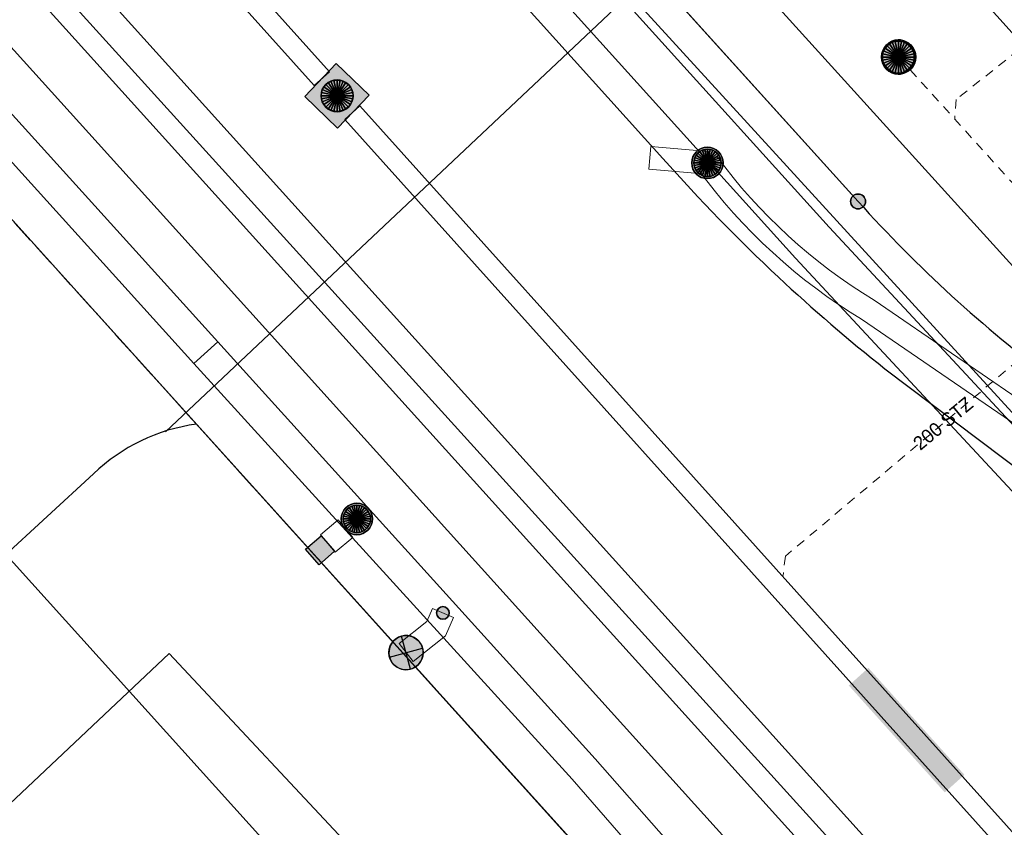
# Model space of a CAD drawing. Header units: metres. Extents: x 2695560 to 2696939, y 1260529 to 1262050.
# Tile 214 of 256: x 2695675 to 2695697, y 1261055 to 1261072. Entities that reach past the tile are written whole.
import ezdxf

# ---------------------------------------------------------------- set-up
doc = ezdxf.new("R2010")
doc.units = ezdxf.units.M
for name, pattern in [('AUSGEZOGEN', [0]), ('STRICHLINIE_S4', [0.66, 0.5, -0.16]), ('VERDECKT2_S2', [0.36, 0.2, -0.16])]:
    doc.linetypes.add(name, pattern=pattern)
for name, color, linetype in [('XR$1$AV_Grenzpunkte', 7, 'AUSGEZOGEN'), ('XR$1$AV_Linien (BB)', 7, 'AUSGEZOGEN'), ('XR$1$AV_Selbst. und dauerne Rechte', 7, 'AUSGEZOGEN'), ('XR$1$AW_LK_Schachtdeckel', 24, 'AUSGEZOGEN'), ('XR$1$EW_LK_Bauwerk', 1, 'AUSGEZOGEN'), ('XR$1$EW_LK_Knoten', 1, 'AUSGEZOGEN'), ('XR$1$Liegenschaftsgrenzen', 7, 'AUSGEZOGEN'), ('XR$1$PFAV', 255, 'AUSGEZOGEN'), ('XR$1$PFAW', 255, 'AUSGEZOGEN'), ('XR$1$PFEW', 255, 'AUSGEZOGEN'), ('XR$1$RAEW', 8, 'AUSGEZOGEN'), ('XR$1$RP_Abstandslinie', 7, 'AUSGEZOGEN')]:
    doc.layers.add(name, color=color, linetype=linetype)
for name, color, linetype, lineweight in [('XR$2$ABW-Linie-R-ungenau', 4, 'VERDECKT2_S2', 18), ('XR$2$ABW-LinieFlaeche-R-genau', 4, 'AUSGEZOGEN', 18), ('XR$2$ABW-Punkt', 6, 'AUSGEZOGEN', 18), ('XR$2$ELE-Flaeche-oberirdisch', 1, 'AUSGEZOGEN', 18), ('XR$2$ELE-LinieFlaeche-genau', 1, 'AUSGEZOGEN', 18), ('XR$2$ELE-Punkt', 1, 'AUSGEZOGEN', 18), ('XR$2$GAS-Linie-genau', 12, 'AUSGEZOGEN', 18), ('XR$2$KOM-Linie-U-genau', 91, 'AUSGEZOGEN', 18), ('XR$2$KOM-LinieFlaeche-U-genau', 91, 'AUSGEZOGEN', 18), ('XR$2$WAS-Linie-genau', 5, 'AUSGEZOGEN', 18), ('XR$2$WEI-Text', 59, 'AUSGEZOGEN', 18)]:
    doc.layers.add(name, color=color, linetype=linetype, lineweight=lineweight)
doc.styles.add('TXT', font='txt')

# ---------------------------------------------------------------- blocks, each defined once
blk = doc.blocks.new('COMPLEXOBJECT_406')
at = {"layer": 'XR$1$AV_Linien (BB)', "color": 7, "linetype": 'AUSGEZOGEN', "transparency": 33554687}
blk.add_lwpolyline([(5658.53, 11106.16), (5672.62, 11090.55), (5685.97, 11075.79), (5688.31, 11073.18), (5692.582, 11068.451)], dxfattribs=at)
blk.add_arc((5714.667, 11088.307), 29.698, 221.9578, 233.1789, dxfattribs=at)
blk = doc.blocks.new('COMPLEXOBJECT_433')
at = {"layer": 'XR$1$AV_Linien (BB)', "color": 7, "linetype": 'AUSGEZOGEN', "transparency": 33554687}
blk.add_line((5693.17, 11064.79), (5698.965, 11060.419), dxfattribs=at)
blk.add_lwpolyline([(5640.763, 11122.104), (5654.337, 11107.093), (5658.999, 11101.891), (5688.312, 11069.393)], dxfattribs=at)
for centre, radius, start, end in [((5716.618, 11094.398), 37.769, 221.4562, 226.9564), ((5716.705, 11094.509), 37.91, 226.9755, 231.6238)]:
    blk.add_arc(centre, radius, start, end, dxfattribs=at)
blk = doc.blocks.new('COMPLEXOBJECT_441')
at = {"layer": 'XR$1$AV_Linien (BB)', "color": 7, "linetype": 'AUSGEZOGEN', "transparency": 33554687}
blk.add_lwpolyline([(5696.913, 11046.504), (5677.443, 11068.066), (5652.336, 11095.855), (5647.645, 11101.074), (5636.301, 11113.678)], dxfattribs=at)
blk = doc.blocks.new('COMPLEXOBJECT_628')
at = {"layer": 'XR$1$AV_Linien (BB)', "color": 7, "linetype": 'AUSGEZOGEN', "transparency": 33554687}
blk.add_line((5673.817, 11060.627), (5675.851, 11062.492), dxfattribs=at)
blk.add_lwpolyline([(5689.283, 11045.805), (5687.325, 11047.884), (5683.767, 11044.571), (5682.551, 11045.848), (5686.183, 11049.284), (5677.507, 11058.558), (5673.883, 11055.146)], dxfattribs=at)
blk.add_arc((5678.63, 11059.609), 4.004, 97.6028, 133.9472, dxfattribs=at)
blk = doc.blocks.new('COMPLEXOBJECT_1156')
at = {"layer": 'XR$1$AV_Selbst. und dauerne Rechte', "color": 255, "linetype": 'AUSGEZOGEN', "transparency": 33554687}
blk.add_lwpolyline([(5695.69, 11044.09), (5672.99, 11069.24), (5651.73, 11050.04), (5634.89, 11034.3)], dxfattribs=at)
blk = doc.blocks.new('COMPLEXOBJECT_1157')
at = {"layer": 'XR$1$AV_Selbst. und dauerne Rechte', "color": 7, "linetype": 'STRICHLINIE_S4', "transparency": 33554687}
blk.add_lwpolyline([(5695.69, 11044.09), (5672.99, 11069.24), (5651.73, 11050.04), (5634.89, 11034.3)], dxfattribs=at)
blk = doc.blocks.new('COMPLEXOBJECT_1390')
at = {"layer": 'XR$1$Liegenschaftsgrenzen', "color": 7, "linetype": 'AUSGEZOGEN', "transparency": 33554687}
blk.add_line((5672.99, 11069.24), (5695.69, 11044.09), dxfattribs=at)
blk = doc.blocks.new('COMPLEXOBJECT_1394')
at = {"layer": 'XR$1$Liegenschaftsgrenzen', "color": 7, "linetype": 'AUSGEZOGEN', "transparency": 33554687}
for p, q in [((5688.31, 11073.18), (5692.582, 11068.451)), ((5696.868, 11064.533), (5701.78, 11060.886)), ((5707.657, 11055.544), (5708.818, 11056.646))]:
    blk.add_line(p, q, dxfattribs=at)
for centre, radius, start, end in [((5714.667, 11088.307), 29.698, 221.9578, 233.1789), ((5680.975, 11032.093), 35.523, 41.3118, 54.1486)]:
    blk.add_arc(centre, radius, start, end, dxfattribs=at)
blk = doc.blocks.new('BAV15')
at = {"layer": 'XR$1$PFAV', "transparency": 33554687}
blk.add_hatch(color=7, dxfattribs=at).paths.add_polyline_path([(0.5, 0), (0.49, 0.101), (0.459, 0.197), (0.41, 0.286), (0.344, 0.362), (0.264, 0.424), (0.174, 0.469), (0.076, 0.494), (-0.025, 0.499), (-0.125, 0.484), (-0.22, 0.449), (-0.306, 0.395), (-0.379, 0.326), (-0.437, 0.243), (-0.477, 0.15), (-0.497, 0.051), (-0.497, -0.051), (-0.477, -0.15), (-0.437, -0.243), (-0.379, -0.326), (-0.306, -0.395), (-0.22, -0.449), (-0.125, -0.484), (-0.025, -0.499), (0.076, -0.494), (0.174, -0.469), (0.264, -0.424), (0.344, -0.362), (0.41, -0.286), (0.459, -0.197), (0.49, -0.101)])
at = {"color": 7, "transparency": 33554687}
for start, end in [(90, 270), (270, 90)]:
    blk.add_arc((0, 0), 0.5, start, end, dxfattribs=at)
at = {"layer": 'XR$1$PFAV', "transparency": 33554687}
blk.add_circle((0, 0), 0.5, dxfattribs=at)
blk = doc.blocks.new('BAW2087')
at = {"lineweight": 25, "true_color": 0x000000, "transparency": 33554687}
h = blk.add_hatch(color=18, dxfattribs=at)
h.paths.add_polyline_path([(-0.5, 0.5), (-0.5, -0.5), (0.5, -0.5), (0.5, 0.5)])
h.paths.add_polyline_path([(0.337, -0.069), (0.316, -0.136), (0.282, -0.196), (0.237, -0.249), (0.182, -0.292), (0.119, -0.322), (0.052, -0.34), (-0.017, -0.343), (-0.086, -0.333), (-0.151, -0.309), (-0.21, -0.272), (-0.261, -0.224), (-0.301, -0.167), (-0.328, -0.103), (-0.342, -0.035), (-0.342, 0.035), (-0.328, 0.103), (-0.301, 0.167), (-0.261, 0.224), (-0.21, 0.272), (-0.151, 0.309), (-0.086, 0.333), (-0.017, 0.343), (0.052, 0.34), (0.119, 0.322), (0.182, 0.292), (0.237, 0.249), (0.282, 0.196), (0.316, 0.136), (0.337, 0.069), (0.344, 0)], flags=16)
at = {"layer": 'XR$1$PFAW', "lineweight": 25, "transparency": 33554687}
blk.add_hatch(color=7, dxfattribs=at).paths.add_polyline_path([(0.344, 0), (0.337, 0.069), (0.316, 0.136), (0.282, 0.196), (0.237, 0.249), (0.182, 0.292), (0.119, 0.322), (0.052, 0.34), (-0.017, 0.343), (-0.086, 0.333), (-0.151, 0.309), (-0.21, 0.272), (-0.261, 0.224), (-0.301, 0.167), (-0.328, 0.103), (-0.342, 0.035), (-0.342, -0.035), (-0.328, -0.103), (-0.301, -0.167), (-0.261, -0.224), (-0.21, -0.272), (-0.151, -0.309), (-0.086, -0.333), (-0.017, -0.343), (0.052, -0.34), (0.119, -0.322), (0.182, -0.292), (0.237, -0.249), (0.282, -0.196), (0.316, -0.136), (0.337, -0.069)])
at = {"lineweight": 25, "transparency": 33554687}
for p, q in [((-0.5, 0.5, 0.993), (0.5, 0.5, 0.993)), ((-0.5, -0.5, 0.993), (-0.5, 0.5, 0.993)), ((0.5, 0.5, 0.993), (0.5, -0.5, 0.993)), ((0.5, -0.5, 0.993), (-0.5, -0.5, 0.993))]:
    blk.add_line(p, q, dxfattribs=at)
blk.add_circle((0, 0), 0.344, dxfattribs=at)
at = {"layer": 'XR$1$PFAW', "lineweight": 25, "transparency": 33554687}
blk.add_line((-0.5, 0.5), (0.5, 0.5), dxfattribs=at)
at = {"layer": 'XR$1$PFAW', "color": 31, "lineweight": 25, "transparency": 33554687}
for p, q in [((-0.5, -0.5), (-0.5, 0.5)), ((0.5, 0.5), (0.5, -0.5)), ((0.5, -0.5), (-0.5, -0.5))]:
    blk.add_line(p, q, dxfattribs=at)
at = {"layer": 'XR$1$PFAW', "lineweight": 25, "transparency": 33554687}
blk.add_circle((0, 0), 0.344, dxfattribs=at)
blk = doc.blocks.new('BAW2082')
at = {"layer": 'XR$1$PFAW', "transparency": 33554687}
blk.add_hatch(color=7, dxfattribs=at).paths.add_polyline_path([(0.509, -0.003), (0.499, 0.098), (0.469, 0.194), (0.42, 0.283), (0.354, 0.359), (0.274, 0.421), (0.183, 0.466), (0.085, 0.491), (-0.016, 0.496), (-0.116, 0.481), (-0.211, 0.446), (-0.297, 0.392), (-0.37, 0.323), (-0.428, 0.24), (-0.468, 0.147), (-0.488, 0.047), (-0.488, -0.054), (-0.468, -0.153), (-0.428, -0.246), (-0.37, -0.329), (-0.297, -0.398), (-0.211, -0.452), (-0.116, -0.487), (-0.016, -0.502), (0.085, -0.497), (0.183, -0.472), (0.274, -0.427), (0.354, -0.366), (0.42, -0.289), (0.469, -0.2), (0.499, -0.104)])
at = {"transparency": 33554687}
for start, end in [(91.1948, 268.8052), (268.8052, 91.1948)]:
    blk.add_arc((0.01, 0), 0.5, start, end, dxfattribs=at)
at = {"layer": 'XR$1$PFAW', "transparency": 33554687}
blk.add_circle((0.009, -0.003), 0.5, dxfattribs=at)
blk = doc.blocks.new('BEWLP2574')
at = {"layer": 'XR$1$PFEW', "transparency": 33554687}
blk.add_hatch(color=7, dxfattribs=at).paths.add_polyline_path([(-0.5, 0), (-0.497, -0.051), (-0.489, -0.101), (-0.477, -0.15), (-0.459, -0.198), (-0.437, -0.243), (-0.41, -0.286), (-0.379, -0.326), (-0.344, -0.363), (-0.306, -0.396), (-0.264, -0.425), (-0.22, -0.449), (-0.173, -0.469), (-0.125, -0.485), (-0.075, -0.495), (-0.025, -0.5), (0.026, -0.5), (0.076, -0.495), (0.126, -0.485), (0.174, -0.469), (0.221, -0.449), (0.265, -0.425), (0.306, -0.396), (0.345, -0.363), (0.38, -0.326), (0.411, -0.286), (0.437, -0.243), (0.46, -0.198), (0.477, -0.15), (0.49, -0.101), (0.498, -0.051), (0.5, 0), (0.498, 0.05), (0.49, 0.1), (0.477, 0.149), (0.46, 0.197), (0.437, 0.242), (0.411, 0.285), (0.38, 0.325), (0.345, 0.362), (0.306, 0.395), (0.265, 0.424), (0.221, 0.448), (0.174, 0.468), (0.126, 0.484), (0.076, 0.494), (0.026, 0.499), (-0.025, 0.499), (-0.075, 0.494), (-0.125, 0.484), (-0.173, 0.468), (-0.22, 0.448), (-0.264, 0.424), (-0.306, 0.395), (-0.344, 0.362), (-0.379, 0.325), (-0.41, 0.285), (-0.437, 0.242), (-0.459, 0.197), (-0.477, 0.149), (-0.489, 0.1), (-0.497, 0.05)])
at = {"color": 1, "transparency": 33554687}
for start, end in [(90, 180), (0, 90), (180, 270), (270, 0)]:
    blk.add_arc((0, 0), 0.5, start, end, dxfattribs=at)
at = {"layer": 'XR$1$PFEW', "transparency": 33554687}
blk.add_circle((0, 0), 0.5, dxfattribs=at)
blk = doc.blocks.new('BEWLP2549_S')
at = {"layer": 'XR$1$PFEW', "transparency": 33554687}
blk.add_hatch(color=7, dxfattribs=at).paths.add_polyline_path([(0.5, 0), (0.49, 0.101), (0.459, 0.197), (0.41, 0.286), (0.344, 0.362), (0.264, 0.424), (0.174, 0.469), (0.076, 0.494), (-0.025, 0.499), (-0.125, 0.484), (-0.22, 0.449), (-0.306, 0.395), (-0.379, 0.326), (-0.437, 0.243), (-0.477, 0.15), (-0.497, 0.051), (-0.497, -0.051), (-0.477, -0.15), (-0.437, -0.243), (-0.379, -0.326), (-0.306, -0.395), (-0.22, -0.449), (-0.125, -0.484), (-0.025, -0.499), (0.076, -0.494), (0.174, -0.469), (0.264, -0.424), (0.344, -0.362), (0.41, -0.286), (0.459, -0.197), (0.49, -0.101)])
at = {"color": 1, "transparency": 33554687}
for p, q in [((0.354, -0.354), (-0.354, 0.354)), ((-0.354, -0.354), (0.354, 0.354))]:
    blk.add_line(p, q, dxfattribs=at)
for start, end in [(91.3809, 268.6191), (268.6191, 91.3809)]:
    blk.add_arc((0, 0), 0.5, start, end, dxfattribs=at)
at = {"layer": 'XR$1$PFEW', "transparency": 33554687}
blk.add_circle((0, 0), 0.5, dxfattribs=at)
blk = doc.blocks.new('BEWLP2515')
at = {"layer": 'XR$1$PFEW', "transparency": 33554687}
blk.add_hatch(color=7, dxfattribs=at).paths.add_polyline_path([(1, 0.5), (0, 0.5), (0, -0.5), (1, -0.5)])
at = {"layer": 'XR$1$RAEW', "transparency": 33554687}
blk.add_hatch(color=1, dxfattribs=at).paths.add_polyline_path([(1, 0.5), (0, 0.5), (0, -0.5), (1, -0.5)])
at = {"color": 1, "transparency": 33554687}
blk.add_lwpolyline([(0, 0.5), (1, 0.5), (1, -0.5), (0, -0.5), (0, 0.5)], close=True, dxfattribs=at)
at = {"layer": 'XR$1$PFEW', "transparency": 33554687}
for p, q in [((0, -0.5), (0, 0.5)), ((0, 0.5), (1, 0.5)), ((1, 0.5), (1, -0.5)), ((1, -0.5), (0, -0.5))]:
    blk.add_line(p, q, dxfattribs=at)
blk = doc.blocks.new('BEW957')
at = {"layer": 'XR$1$RAEW', "transparency": 33554687}
blk.add_hatch(color=1, dxfattribs=at).paths.add_polyline_path([(-0.5, 0), (-0.497, -0.051), (-0.49, -0.101), (-0.477, -0.15), (-0.459, -0.197), (-0.437, -0.243), (-0.41, -0.286), (-0.379, -0.326), (-0.344, -0.362), (-0.306, -0.395), (-0.264, -0.424), (-0.22, -0.449), (-0.174, -0.469), (-0.125, -0.484), (-0.076, -0.494), (-0.025, -0.499), (0.025, -0.499), (0.076, -0.494), (0.125, -0.484), (0.174, -0.469), (0.22, -0.449), (0.264, -0.424), (0.306, -0.395), (0.344, -0.362), (0.379, -0.326), (0.41, -0.286), (0.437, -0.243), (0.459, -0.197), (0.477, -0.15), (0.49, -0.101), (0.497, -0.051), (0.5, 0), (0.497, 0.051), (0.49, 0.101), (0.477, 0.15), (0.459, 0.197), (0.437, 0.243), (0.41, 0.286), (0.379, 0.326), (0.344, 0.362), (0.306, 0.395), (0.264, 0.424), (0.22, 0.449), (0.174, 0.469), (0.125, 0.484), (0.076, 0.494), (0.025, 0.499), (-0.025, 0.499), (-0.076, 0.494), (-0.125, 0.484), (-0.174, 0.469), (-0.22, 0.449), (-0.264, 0.424), (-0.306, 0.395), (-0.344, 0.362), (-0.379, 0.326), (-0.41, 0.286), (-0.437, 0.243), (-0.459, 0.197), (-0.477, 0.15), (-0.49, 0.101), (-0.497, 0.051)])
at = {"color": 1, "transparency": 33554687}
for start, end in [(90, 180), (180, 270), (0, 90), (270, 0)]:
    blk.add_arc((0, 0), 0.5, start, end, dxfattribs=at)
at = {"layer": 'XR$1$RAEW', "color": 1, "transparency": 33554687}
blk.add_circle((0, 0), 0.5, dxfattribs=at)
blk = doc.blocks.new('ELE-SCHACHT_RUND')
at = {"layer": 'XR$2$ELE-Punkt', "linetype": 'AUSGEZOGEN', "lineweight": 25, "transparency": 33554687}
for points in [[(-167, 249, 2500), (0, 0, 2500), (-212, 212, 2500)], [(-167, 249), (0, 0), (-212, 212)], [(-167, 249, 2500), (-167, 249), (-212, 212), (-212, 212, 2500)], [(-115, 277, 2500), (0, 0, 2500), (-167, 249, 2500)], [(-115, 277), (0, 0), (-167, 249)], [(-115, 277, 2500), (-115, 277), (-167, 249), (-167, 249, 2500)], [(-59, 294, 2500), (0, 0, 2500), (-115, 277, 2500)], [(-59, 294), (0, 0), (-115, 277)], [(-59, 294, 2500), (-59, 294), (-115, 277), (-115, 277, 2500)], [(0, 300, 2500), (0, 0, 2500), (-59, 294, 2500)], [(0, 300), (0, 0), (-59, 294)], [(0, 300, 2500), (0, 300), (-59, 294), (-59, 294, 2500)], [(59, 294, 2500), (0, 0, 2500), (0, 300, 2500)], [(59, 294), (0, 0), (0, 300)], [(59, 294, 2500), (59, 294), (0, 300), (0, 300, 2500)], [(115, 277, 2500), (0, 0, 2500), (59, 294, 2500)], [(115, 277), (0, 0), (59, 294)], [(167, 249, 2500), (0, 0, 2500), (115, 277, 2500)], [(167, 249), (0, 0), (115, 277)], [(212, 212, 2500), (0, 0, 2500), (167, 249, 2500)], [(212, 212), (0, 0), (167, 249)], [(115, 277, 2500), (115, 277), (59, 294), (59, 294, 2500)], [(167, 249, 2500), (167, 249), (115, 277), (115, 277, 2500)], [(212, 212, 2500), (212, 212), (167, 249), (167, 249, 2500)], [(-294, 59, 2500), (0, 0, 2500), (-300, 0, 2500)], [(-294, 59), (0, 0), (-300, 0)], [(-294, 59, 2500), (-294, 59), (-300, 0), (-300, 0, 2500)], [(-300, 0, 2500), (0, 0, 2500), (-294, -59, 2500)], [(-300, 0), (0, 0), (-294, -59)], [(-277, 115, 2500), (0, 0, 2500), (-294, 59, 2500)], [(-277, 115), (0, 0), (-294, 59)], [(-277, 115, 2500), (-277, 115), (-294, 59), (-294, 59, 2500)], [(-294, -59, 2500), (0, 0, 2500), (-277, -115, 2500)], [(-294, -59), (0, 0), (-277, -115)], [(-249, 167, 2500), (0, 0, 2500), (-277, 115, 2500)], [(-249, 167), (0, 0), (-277, 115)], [(-249, 167, 2500), (-249, 167), (-277, 115), (-277, 115, 2500)], [(-277, -115, 2500), (0, 0, 2500), (-249, -167, 2500)], [(-277, -115), (0, 0), (-249, -167)], [(-212, 212, 2500), (0, 0, 2500), (-249, 167, 2500)], [(-212, 212), (0, 0), (-249, 167)], [(-212, 212, 2500), (-212, 212), (-249, 167), (-249, 167, 2500)], [(-249, -167, 2500), (0, 0, 2500), (-212, -212, 2500)], [(-249, -167), (0, 0), (-212, -212)], [(-212, -212, 2500), (0, 0, 2500), (-167, -249, 2500)], [(-212, -212), (0, 0), (-167, -249)], [(-167, -249, 2500), (0, 0, 2500), (-115, -277, 2500)], [(-167, -249), (0, 0), (-115, -277)], [(-115, -277, 2500), (0, 0, 2500), (-59, -294, 2500)], [(-115, -277), (0, 0), (-59, -294)], [(-59, -294, 2500), (0, 0, 2500), (0, -300, 2500)], [(-59, -294), (0, 0), (0, -300)], [(249, 167, 2500), (0, 0, 2500), (212, 212, 2500)], [(249, 167), (0, 0), (212, 212)], [(277, 115, 2500), (0, 0, 2500), (249, 167, 2500)], [(277, 115), (0, 0), (249, 167)], [(294, 59, 2500), (0, 0, 2500), (277, 115, 2500)], [(294, 59), (0, 0), (277, 115)], [(300, 0, 2500), (0, 0, 2500), (294, 59, 2500)], [(300, 0), (0, 0), (294, 59)], [(0, -300, 2500), (0, 0, 2500), (59, -294, 2500)], [(59, -294, 2500), (0, 0, 2500), (115, -277, 2500)], [(115, -277, 2500), (0, 0, 2500), (167, -249, 2500)], [(167, -249, 2500), (0, 0, 2500), (212, -212, 2500)], [(212, -212, 2500), (0, 0, 2500), (249, -167, 2500)], [(249, -167, 2500), (0, 0, 2500), (277, -115, 2500)], [(277, -115, 2500), (0, 0, 2500), (294, -59, 2500)], [(294, -59, 2500), (0, 0, 2500), (300, 0, 2500)], [(0, -300), (0, 0), (59, -294)], [(59, -294), (0, 0), (115, -277)], [(115, -277), (0, 0), (167, -249)], [(167, -249), (0, 0), (212, -212)], [(212, -212), (0, 0), (249, -167)], [(249, -167), (0, 0), (277, -115)], [(277, -115), (0, 0), (294, -59)], [(294, -59), (0, 0), (300, 0)], [(249, 167, 2500), (249, 167), (212, 212), (212, 212, 2500)], [(277, 115, 2500), (277, 115), (249, 167), (249, 167, 2500)], [(294, 59, 2500), (294, 59), (277, 115), (277, 115, 2500)], [(300, 0, 2500), (300, 0), (294, 59), (294, 59, 2500)], [(-300, 0, 2500), (-300, 0), (-294, -59), (-294, -59, 2500)], [(-294, -59, 2500), (-294, -59), (-277, -115), (-277, -115, 2500)], [(-277, -115, 2500), (-277, -115), (-249, -167), (-249, -167, 2500)], [(-249, -167, 2500), (-249, -167), (-212, -212), (-212, -212, 2500)], [(-212, -212, 2500), (-212, -212), (-167, -249), (-167, -249, 2500)], [(167, -249, 2500), (167, -249), (212, -212), (212, -212, 2500)], [(212, -212, 2500), (212, -212), (249, -167), (249, -167, 2500)], [(249, -167, 2500), (249, -167), (277, -115), (277, -115, 2500)], [(277, -115, 2500), (277, -115), (294, -59), (294, -59, 2500)], [(294, -59, 2500), (294, -59), (300, 0), (300, 0, 2500)], [(-167, -249, 2500), (-167, -249), (-115, -277), (-115, -277, 2500)], [(-115, -277, 2500), (-115, -277), (-59, -294), (-59, -294, 2500)], [(-59, -294, 2500), (-59, -294), (0, -300), (0, -300, 2500)], [(0, -300, 2500), (0, -300), (59, -294), (59, -294, 2500)], [(59, -294, 2500), (59, -294), (115, -277), (115, -277, 2500)], [(115, -277, 2500), (115, -277), (167, -249), (167, -249, 2500)]]:
    blk.add_3dface(points, dxfattribs=at)
blk = doc.blocks.new('ABW-KONTROLLSCHACHT')
at = {"layer": 'XR$2$ABW-Punkt', "linetype": 'AUSGEZOGEN', "lineweight": 25, "transparency": 33554687}
for points in [[(-247, 247, 2500), (0, 0, 2500), (-291, 194, 2500)], [(-247, 247), (0, 0), (-291, 194)], [(-247, 247, 2500), (-247, 247), (-291, 194), (-291, 194, 2500)], [(-194, 291, 2500), (0, 0, 2500), (-247, 247, 2500)], [(-194, 291), (0, 0), (-247, 247)], [(-194, 291, 2500), (-194, 291), (-247, 247), (-247, 247, 2500)], [(-134, 323, 2500), (0, 0, 2500), (-194, 291, 2500)], [(-134, 323), (0, 0), (-194, 291)], [(-134, 323, 2500), (-134, 323), (-194, 291), (-194, 291, 2500)], [(-68, 343, 2500), (0, 0, 2500), (-134, 323, 2500)], [(-68, 343), (0, 0), (-134, 323)], [(-68, 343, 2500), (-68, 343), (-134, 323), (-134, 323, 2500)], [(0, 350, 2500), (0, 0, 2500), (-68, 343, 2500)], [(0, 350), (0, 0), (-68, 343)], [(0, 350, 2500), (0, 350), (-68, 343), (-68, 343, 2500)], [(68, 343, 2500), (0, 0, 2500), (0, 350, 2500)], [(68, 343), (0, 0), (0, 350)], [(68, 343, 2500), (68, 343), (0, 350), (0, 350, 2500)], [(134, 323, 2500), (0, 0, 2500), (68, 343, 2500)], [(134, 323), (0, 0), (68, 343)], [(194, 291, 2500), (0, 0, 2500), (134, 323, 2500)], [(194, 291), (0, 0), (134, 323)], [(247, 247, 2500), (0, 0, 2500), (194, 291, 2500)], [(247, 247), (0, 0), (194, 291)], [(291, 194, 2500), (0, 0, 2500), (247, 247, 2500)], [(291, 194), (0, 0), (247, 247)], [(134, 323, 2500), (134, 323), (68, 343), (68, 343, 2500)], [(194, 291, 2500), (194, 291), (134, 323), (134, 323, 2500)], [(247, 247, 2500), (247, 247), (194, 291), (194, 291, 2500)], [(291, 194, 2500), (291, 194), (247, 247), (247, 247, 2500)], [(-343, 68, 2500), (0, 0, 2500), (-350, 0, 2500)], [(-343, 68), (0, 0), (-350, 0)], [(-343, 68, 2500), (-343, 68), (-350, 0), (-350, 0, 2500)], [(-350, 0, 2500), (0, 0, 2500), (-343, -68, 2500)], [(-350, 0), (0, 0), (-343, -68)], [(-323, 134, 2500), (0, 0, 2500), (-343, 68, 2500)], [(-323, 134), (0, 0), (-343, 68)], [(-323, 134, 2500), (-323, 134), (-343, 68), (-343, 68, 2500)], [(-343, -68, 2500), (0, 0, 2500), (-323, -134, 2500)], [(-343, -68), (0, 0), (-323, -134)], [(-291, 194, 2500), (0, 0, 2500), (-323, 134, 2500)], [(-291, 194), (0, 0), (-323, 134)], [(-291, 194, 2500), (-291, 194), (-323, 134), (-323, 134, 2500)], [(-323, -134, 2500), (0, 0, 2500), (-291, -194, 2500)], [(-323, -134), (0, 0), (-291, -194)], [(-291, -194, 2500), (0, 0, 2500), (-247, -247, 2500)], [(-291, -194), (0, 0), (-247, -247)], [(-247, -247, 2500), (0, 0, 2500), (-194, -291, 2500)], [(-247, -247), (0, 0), (-194, -291)], [(-194, -291, 2500), (0, 0, 2500), (-134, -323, 2500)], [(-194, -291), (0, 0), (-134, -323)], [(-134, -323, 2500), (0, 0, 2500), (-68, -343, 2500)], [(-134, -323), (0, 0), (-68, -343)], [(-68, -343, 2500), (0, 0, 2500), (0, -350, 2500)], [(-68, -343), (0, 0), (0, -350)], [(323, 134, 2500), (0, 0, 2500), (291, 194, 2500)], [(323, 134), (0, 0), (291, 194)], [(343, 68, 2500), (0, 0, 2500), (323, 134, 2500)], [(343, 68), (0, 0), (323, 134)], [(350, 0, 2500), (0, 0, 2500), (343, 68, 2500)], [(350, 0), (0, 0), (343, 68)], [(0, -350, 2500), (0, 0, 2500), (68, -343, 2500)], [(68, -343, 2500), (0, 0, 2500), (134, -323, 2500)], [(134, -323, 2500), (0, 0, 2500), (194, -291, 2500)], [(194, -291, 2500), (0, 0, 2500), (247, -247, 2500)], [(247, -247, 2500), (0, 0, 2500), (291, -194, 2500)], [(291, -194, 2500), (0, 0, 2500), (323, -134, 2500)], [(323, -134, 2500), (0, 0, 2500), (343, -68, 2500)], [(343, -68, 2500), (0, 0, 2500), (350, 0, 2500)], [(0, -350), (0, 0), (68, -343)], [(68, -343), (0, 0), (134, -323)], [(134, -323), (0, 0), (194, -291)], [(194, -291), (0, 0), (247, -247)], [(247, -247), (0, 0), (291, -194)], [(291, -194), (0, 0), (323, -134)], [(323, -134), (0, 0), (343, -68)], [(343, -68), (0, 0), (350, 0)], [(323, 134, 2500), (323, 134), (291, 194), (291, 194, 2500)], [(343, 68, 2500), (343, 68), (323, 134), (323, 134, 2500)], [(350, 0, 2500), (350, 0), (343, 68), (343, 68, 2500)], [(-350, 0, 2500), (-350, 0), (-343, -68), (-343, -68, 2500)], [(-343, -68, 2500), (-343, -68), (-323, -134), (-323, -134, 2500)], [(-323, -134, 2500), (-323, -134), (-291, -194), (-291, -194, 2500)], [(-291, -194, 2500), (-291, -194), (-247, -247), (-247, -247, 2500)], [(247, -247, 2500), (247, -247), (291, -194), (291, -194, 2500)], [(291, -194, 2500), (291, -194), (323, -134), (323, -134, 2500)], [(323, -134, 2500), (323, -134), (343, -68), (343, -68, 2500)], [(343, -68, 2500), (343, -68), (350, 0), (350, 0, 2500)], [(-247, -247, 2500), (-247, -247), (-194, -291), (-194, -291, 2500)], [(-194, -291, 2500), (-194, -291), (-134, -323), (-134, -323, 2500)], [(-134, -323, 2500), (-134, -323), (-68, -343), (-68, -343, 2500)], [(-68, -343, 2500), (-68, -343), (0, -350), (0, -350, 2500)], [(0, -350, 2500), (0, -350), (68, -343), (68, -343, 2500)], [(68, -343, 2500), (68, -343), (134, -323), (134, -323, 2500)], [(134, -323, 2500), (134, -323), (194, -291), (194, -291, 2500)], [(194, -291, 2500), (194, -291), (247, -247), (247, -247, 2500)]]:
    blk.add_3dface(points, dxfattribs=at)
blk = doc.blocks.new('ABW-DECKEL')
at = {"layer": 'XR$2$ABW-Punkt', "linetype": 'AUSGEZOGEN', "lineweight": 25, "transparency": 33554687}
for points in [[(-247, 247, 2500), (0, 0, 2500), (-291, 194, 2500)], [(-247, 247), (0, 0), (-291, 194)], [(-247, 247, 2500), (-247, 247), (-291, 194), (-291, 194, 2500)], [(-194, 291, 2500), (0, 0, 2500), (-247, 247, 2500)], [(-194, 291), (0, 0), (-247, 247)], [(-194, 291, 2500), (-194, 291), (-247, 247), (-247, 247, 2500)], [(-134, 323, 2500), (0, 0, 2500), (-194, 291, 2500)], [(-134, 323), (0, 0), (-194, 291)], [(-134, 323, 2500), (-134, 323), (-194, 291), (-194, 291, 2500)], [(-68, 343, 2500), (0, 0, 2500), (-134, 323, 2500)], [(-68, 343), (0, 0), (-134, 323)], [(-68, 343, 2500), (-68, 343), (-134, 323), (-134, 323, 2500)], [(0, 350, 2500), (0, 0, 2500), (-68, 343, 2500)], [(0, 350), (0, 0), (-68, 343)], [(0, 350, 2500), (0, 350), (-68, 343), (-68, 343, 2500)], [(68, 343, 2500), (0, 0, 2500), (0, 350, 2500)], [(68, 343), (0, 0), (0, 350)], [(68, 343, 2500), (68, 343), (0, 350), (0, 350, 2500)], [(134, 323, 2500), (0, 0, 2500), (68, 343, 2500)], [(134, 323), (0, 0), (68, 343)], [(194, 291, 2500), (0, 0, 2500), (134, 323, 2500)], [(194, 291), (0, 0), (134, 323)], [(247, 247, 2500), (0, 0, 2500), (194, 291, 2500)], [(247, 247), (0, 0), (194, 291)], [(291, 194, 2500), (0, 0, 2500), (247, 247, 2500)], [(291, 194), (0, 0), (247, 247)], [(134, 323, 2500), (134, 323), (68, 343), (68, 343, 2500)], [(194, 291, 2500), (194, 291), (134, 323), (134, 323, 2500)], [(247, 247, 2500), (247, 247), (194, 291), (194, 291, 2500)], [(291, 194, 2500), (291, 194), (247, 247), (247, 247, 2500)], [(-343, 68, 2500), (0, 0, 2500), (-350, 0, 2500)], [(-343, 68), (0, 0), (-350, 0)], [(-343, 68, 2500), (-343, 68), (-350, 0), (-350, 0, 2500)], [(-350, 0, 2500), (0, 0, 2500), (-343, -68, 2500)], [(-350, 0), (0, 0), (-343, -68)], [(-323, 134, 2500), (0, 0, 2500), (-343, 68, 2500)], [(-323, 134), (0, 0), (-343, 68)], [(-323, 134, 2500), (-323, 134), (-343, 68), (-343, 68, 2500)], [(-343, -68, 2500), (0, 0, 2500), (-323, -134, 2500)], [(-343, -68), (0, 0), (-323, -134)], [(-291, 194, 2500), (0, 0, 2500), (-323, 134, 2500)], [(-291, 194), (0, 0), (-323, 134)], [(-291, 194, 2500), (-291, 194), (-323, 134), (-323, 134, 2500)], [(-323, -134, 2500), (0, 0, 2500), (-291, -194, 2500)], [(-323, -134), (0, 0), (-291, -194)], [(-291, -194, 2500), (0, 0, 2500), (-247, -247, 2500)], [(-291, -194), (0, 0), (-247, -247)], [(-247, -247, 2500), (0, 0, 2500), (-194, -291, 2500)], [(-247, -247), (0, 0), (-194, -291)], [(-194, -291, 2500), (0, 0, 2500), (-134, -323, 2500)], [(-194, -291), (0, 0), (-134, -323)], [(-134, -323, 2500), (0, 0, 2500), (-68, -343, 2500)], [(-134, -323), (0, 0), (-68, -343)], [(-68, -343, 2500), (0, 0, 2500), (0, -350, 2500)], [(-68, -343), (0, 0), (0, -350)], [(323, 134, 2500), (0, 0, 2500), (291, 194, 2500)], [(323, 134), (0, 0), (291, 194)], [(343, 68, 2500), (0, 0, 2500), (323, 134, 2500)], [(343, 68), (0, 0), (323, 134)], [(350, 0, 2500), (0, 0, 2500), (343, 68, 2500)], [(350, 0), (0, 0), (343, 68)], [(0, -350, 2500), (0, 0, 2500), (68, -343, 2500)], [(68, -343, 2500), (0, 0, 2500), (134, -323, 2500)], [(134, -323, 2500), (0, 0, 2500), (194, -291, 2500)], [(194, -291, 2500), (0, 0, 2500), (247, -247, 2500)], [(247, -247, 2500), (0, 0, 2500), (291, -194, 2500)], [(291, -194, 2500), (0, 0, 2500), (323, -134, 2500)], [(323, -134, 2500), (0, 0, 2500), (343, -68, 2500)], [(343, -68, 2500), (0, 0, 2500), (350, 0, 2500)], [(0, -350), (0, 0), (68, -343)], [(68, -343), (0, 0), (134, -323)], [(134, -323), (0, 0), (194, -291)], [(194, -291), (0, 0), (247, -247)], [(247, -247), (0, 0), (291, -194)], [(291, -194), (0, 0), (323, -134)], [(323, -134), (0, 0), (343, -68)], [(343, -68), (0, 0), (350, 0)], [(323, 134, 2500), (323, 134), (291, 194), (291, 194, 2500)], [(343, 68, 2500), (343, 68), (323, 134), (323, 134, 2500)], [(350, 0, 2500), (350, 0), (343, 68), (343, 68, 2500)], [(-350, 0, 2500), (-350, 0), (-343, -68), (-343, -68, 2500)], [(-343, -68, 2500), (-343, -68), (-323, -134), (-323, -134, 2500)], [(-323, -134, 2500), (-323, -134), (-291, -194), (-291, -194, 2500)], [(-291, -194, 2500), (-291, -194), (-247, -247), (-247, -247, 2500)], [(247, -247, 2500), (247, -247), (291, -194), (291, -194, 2500)], [(291, -194, 2500), (291, -194), (323, -134), (323, -134, 2500)], [(323, -134, 2500), (323, -134), (343, -68), (343, -68, 2500)], [(343, -68, 2500), (343, -68), (350, 0), (350, 0, 2500)], [(-247, -247, 2500), (-247, -247), (-194, -291), (-194, -291, 2500)], [(-194, -291, 2500), (-194, -291), (-134, -323), (-134, -323, 2500)], [(-134, -323, 2500), (-134, -323), (-68, -343), (-68, -343, 2500)], [(-68, -343, 2500), (-68, -343), (0, -350), (0, -350, 2500)], [(0, -350, 2500), (0, -350), (68, -343), (68, -343, 2500)], [(68, -343, 2500), (68, -343), (134, -323), (134, -323, 2500)], [(134, -323, 2500), (134, -323), (194, -291), (194, -291, 2500)], [(194, -291, 2500), (194, -291), (247, -247), (247, -247, 2500)]]:
    blk.add_3dface(points, dxfattribs=at)

msp = doc.modelspace()

# ---------------------------------------------------------------- hatches: boundary and pattern name
at = {"transparency": 33554687}
msp.add_hatch(color=7, dxfattribs=at).paths.add_polyline_path([(2695693.778, 1261058.055), (2695693.349, 1261057.67), (2695695.45, 1261055.331), (2695695.879, 1261055.716)])

# ---------------------------------------------------------------- linework, layer by layer
at = {"layer": 'XR$1$AV_Linien (BB)', "color": 7, "linetype": 'AUSGEZOGEN', "transparency": 33554687}
for p, q in [((2695674.25, 1261068.728), (2695679.07, 1261063.388)), ((2695679.07, 1261063.388), (2695692.894, 1261048.073))]:
    msp.add_line(p, q, dxfattribs=at)
at = {"layer": 'XR$1$RP_Abstandslinie', "color": 7, "linetype": 'AUSGEZOGEN', "transparency": 33554687}
for points in [[(2695645.476, 1261128.982), (2695649.87, 1261124.11), (2695683.37, 1261086.98), (2695724.37, 1261041.53), (2695738.82, 1261055.35), (2695742.27, 1261051.74)], [(2695696.03, 1261007.49), (2695692.57, 1261011.1), (2695707.02, 1261024.93), (2695665.55, 1261070.9), (2695633.515, 1261106.396)]]:
    msp.add_lwpolyline(points, dxfattribs=at)
at = {"layer": 'XR$2$ABW-Linie-R-ungenau', "linetype": 'VERDECKT2_S2', "transparency": 33554687}
for points in [[(2695697.066, 1261071.576), (2695695.697, 1261070.492), (2695695.667, 1261070.059)], [(2695694.452, 1261071.406), (2695698.672, 1261066.74), (2695698.659, 1261066.334)], [(2695700.635, 1261067.801), (2695691.961, 1261060.5), (2695691.912, 1261060.079)]]:
    msp.add_lwpolyline(points, dxfattribs=at)
at = {"layer": 'XR$2$ABW-LinieFlaeche-R-genau', "linetype": 'AUSGEZOGEN', "transparency": 33554687}
for points in [[(2695642.711, 1261114.785), (2695681.982, 1261071.095), (2695681.648, 1261070.795), (2695642.377, 1261114.485), (2695642.711, 1261114.785)], [(2695682.65, 1261070.352), (2695718.71, 1261030.233), (2695718.376, 1261029.933), (2695682.316, 1261070.052), (2695682.65, 1261070.352)]]:
    msp.add_lwpolyline(points, close=True, dxfattribs=at)
at = {"layer": 'XR$2$ELE-Flaeche-oberirdisch', "transparency": 33554687}
msp.add_lwpolyline([(2695641.918, 1261106.75), (2695640.107, 1261108.762), (2695640.107, 1261107.715), (2695641.398, 1261106.281), (2695655.082, 1261091.1), (2695662.714, 1261082.743), (2695679.016, 1261064.719), (2695679.536, 1261065.189), (2695663.232, 1261083.213), (2695655.6, 1261091.57), (2695641.918, 1261106.75)], close=True, dxfattribs=at)
msp.add_lwpolyline([(2695692.251, 1261051.014), (2695687.799, 1261056.068), (2695679.536, 1261065.189), (2695679.536, 1261065.189), (2695679.016, 1261064.719), (2695687.298, 1261055.621), (2695691.718, 1261050.538)], dxfattribs=at)
at = {"layer": 'XR$2$ELE-LinieFlaeche-genau', "linetype": 'AUSGEZOGEN', "transparency": 33554687}
for points in [[(2695690.235, 1261068.855), (2695688.971, 1261068.968), (2695689.015, 1261069.466), (2695690.279, 1261069.353), (2695690.235, 1261068.855)], [(2695681.787, 1261060.969), (2695682.172, 1261061.294), (2695682.494, 1261060.912), (2695682.109, 1261060.587), (2695681.787, 1261060.969)], [(2695683.505, 1261058.586), (2695684.112, 1261059.069), (2695684.238, 1261059.357), (2695684.696, 1261059.159), (2695684.522, 1261058.755), (2695683.817, 1261058.194), (2695683.505, 1261058.586)]]:
    msp.add_lwpolyline(points, close=True, dxfattribs=at)
msp.add_lwpolyline([(2695697.283, 1261063.182), (2695693.629, 1261065.683), (2695693.377, 1261065.839), (2695693.122, 1261066.008), (2695692.871, 1261066.181), (2695692.624, 1261066.361), (2695692.382, 1261066.548), (2695692.144, 1261066.739), (2695691.912, 1261066.938), (2695691.684, 1261067.141), (2695691.462, 1261067.35), (2695691.244, 1261067.564), (2695691.032, 1261067.783), (2695690.825, 1261068.008), (2695690.624, 1261068.238), (2695690.429, 1261068.473), (2695690.239, 1261068.712), (2695690.057, 1261068.954), (2695690.457, 1261069.254), (2695690.635, 1261069.018), (2695690.817, 1261068.787), (2695691.004, 1261068.562), (2695691.197, 1261068.342), (2695691.396, 1261068.127), (2695691.6, 1261067.916), (2695691.808, 1261067.71), (2695692.022, 1261067.509), (2695692.24, 1261067.314), (2695692.464, 1261067.125), (2695692.692, 1261066.94), (2695692.924, 1261066.761), (2695693.161, 1261066.589), (2695693.402, 1261066.422), (2695693.647, 1261066.261), (2695693.903, 1261066.101), (2695697.565, 1261063.594)], dxfattribs=at)
at = {"layer": 'XR$2$GAS-Linie-genau', "linetype": 'AUSGEZOGEN', "transparency": 33554687}
msp.add_line((2695656.785, 1261093.53), (2695701.588, 1261043.954), dxfattribs=at)
msp.add_lwpolyline([(2695640.107, 1261113.764), (2695649.948, 1261102.813), (2695657.941, 1261093.958), (2695721.107, 1261023.982)], dxfattribs=at)
at = {"layer": 'XR$2$KOM-Linie-U-genau', "linetype": 'AUSGEZOGEN', "transparency": 33554687}
for q in [(2695678.393, 1261063.217), (2695724.731, 1261033.225)]:
    msp.add_line((2695688.557, 1261072.794), q, dxfattribs=at)
msp.add_lwpolyline([(2695734.404, 1261087.565), (2695703.517, 1261059.591), (2695684.759, 1261080.286), (2695663.344, 1261104.356)], dxfattribs=at)
at = {"layer": 'XR$2$KOM-LinieFlaeche-U-genau', "linetype": 'AUSGEZOGEN', "transparency": 33554687}
for points in [[(2695654.711, 1261110.05), (2695672.959, 1261089.793), (2695688.843, 1261072.207), (2695692.92, 1261067.695), (2695729.407, 1261028.465)], [(2695728.811, 1261027.637), (2695692.182, 1261067.019), (2695688.101, 1261071.537), (2695672.217, 1261089.123), (2695653.963, 1261109.386)]]:
    msp.add_lwpolyline(points, dxfattribs=at)
at = {"layer": 'XR$2$WAS-Linie-genau', "linetype": 'AUSGEZOGEN', "transparency": 33554687}
msp.add_line((2695676.085, 1261072.887), (2695702.319, 1261043.946), dxfattribs=at)

# ---------------------------------------------------------------- block references
at = {"layer": 'XR$1$AV_Grenzpunkte', "color": 7, "linetype": 'AUSGEZOGEN', "lineweight": -3, "transparency": 33554687, "xscale": 0.3249999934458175, "yscale": 0.3249999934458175}
msp.add_blockref('BAV15', (2695693.552, 1261068.261), dxfattribs=at)
at = {"layer": 'XR$1$AV_Linien (BB)', "color": 7, "linetype": 'AUSGEZOGEN', "lineweight": -3, "transparency": 33554687}
for name in ['COMPLEXOBJECT_433', 'COMPLEXOBJECT_441', 'COMPLEXOBJECT_406', 'COMPLEXOBJECT_628']:
    msp.add_blockref(name, (2690000.97, 1249999.81), dxfattribs=at)
at = {"layer": 'XR$1$AV_Selbst. und dauerne Rechte', "color": 255, "linetype": 'AUSGEZOGEN', "lineweight": -3, "transparency": 33554687}
msp.add_blockref('COMPLEXOBJECT_1156', (2690000.97, 1249999.81), dxfattribs=at)
at = {"layer": 'XR$1$AV_Selbst. und dauerne Rechte', "color": 7, "linetype": 'STRICHLINIE_S4', "lineweight": -3, "transparency": 33554687}
msp.add_blockref('COMPLEXOBJECT_1157', (2690000.97, 1249999.81), dxfattribs=at)
at = {"layer": 'XR$1$AW_LK_Schachtdeckel', "color": 24, "linetype": 'AUSGEZOGEN', "lineweight": -3, "transparency": 33554687, "xscale": 0.7499999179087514, "yscale": 0.7499999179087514}
msp.add_blockref('BAW2082', (2695694.431, 1261071.421), dxfattribs=at)
at = {"layer": 'XR$1$AW_LK_Schachtdeckel', "color": 24, "linetype": 'AUSGEZOGEN', "lineweight": -3, "transparency": 33554687, "rotation": 46.18980407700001}
msp.add_blockref('BAW2087', (2695682.147, 1261070.573), dxfattribs=at)
at = {"layer": 'XR$1$EW_LK_Bauwerk', "color": 1, "linetype": 'AUSGEZOGEN', "lineweight": -3, "transparency": 33554687, "xscale": 0.6874999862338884, "yscale": 0.6874999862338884}
for p in [(2695690.255, 1261069.104), (2695682.582, 1261061.314)]:
    msp.add_blockref('BEWLP2574', p, dxfattribs=at)
at = {"layer": 'XR$1$EW_LK_Knoten', "color": 1, "linetype": 'AUSGEZOGEN', "lineweight": -3, "transparency": 33554687}
for name, p, xscale, yscale, rotation in [('BEWLP2515', (2695681.946, 1261060.778), 0.4499999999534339, 0.4499999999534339, 221.2361999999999), ('BEWLP2549_S', (2695683.659, 1261058.39), 0.7499999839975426, 0.749999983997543, 330.0867)]:
    msp.add_blockref(name, p, dxfattribs=dict(at, xscale=xscale, yscale=yscale, rotation=rotation))
at = {"layer": 'XR$1$EW_LK_Knoten', "color": 1, "linetype": 'AUSGEZOGEN', "lineweight": -3, "transparency": 33554687, "xscale": 0.2749999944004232, "yscale": 0.2749999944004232}
msp.add_blockref('BEW957', (2695684.465, 1261059.258), dxfattribs=at)
at = {"layer": 'XR$1$Liegenschaftsgrenzen', "color": 7, "linetype": 'AUSGEZOGEN', "lineweight": -3, "transparency": 33554687}
for name in ['COMPLEXOBJECT_1394', 'COMPLEXOBJECT_1390']:
    msp.add_blockref(name, (2690000.97, 1249999.81), dxfattribs=at)
at = {"layer": 'XR$2$ABW-Punkt', "color": 6, "linetype": 'AUSGEZOGEN', "lineweight": 18, "transparency": 33554687, "xscale": 0.001, "yscale": 0.001, "zscale": 0.001, "rotation": 360}
for name, p in [('ABW-KONTROLLSCHACHT', (2695694.433, 1261071.421)), ('ABW-DECKEL', (2695694.433, 1261071.421)), ('ABW-KONTROLLSCHACHT', (2695682.149, 1261070.573)), ('ABW-DECKEL', (2695682.149, 1261070.573))]:
    msp.add_blockref(name, p, dxfattribs=at)
at = {"layer": 'XR$2$ELE-Punkt', "color": 1, "linetype": 'AUSGEZOGEN', "lineweight": 18, "transparency": 33554687, "xscale": 0.001, "yscale": 0.001, "zscale": 0.001, "rotation": 270}
for p in [(2695690.257, 1261069.104), (2695682.584, 1261061.314)]:
    msp.add_blockref('ELE-SCHACHT_RUND', p, dxfattribs=at)

# ---------------------------------------------------------------- texts
at = {"layer": 'XR$2$WEI-Text', "transparency": 33554687, "insert": (2695695.412, 1261063.404), "char_height": 0.3, "width": 2.05476, "attachment_point": 5, "rotation": 39.6, "style": 'TXT'}
msp.add_mtext('\\W1.00;200\\~STZ', dxfattribs=at)

doc.saveas('drawing.dxf')
